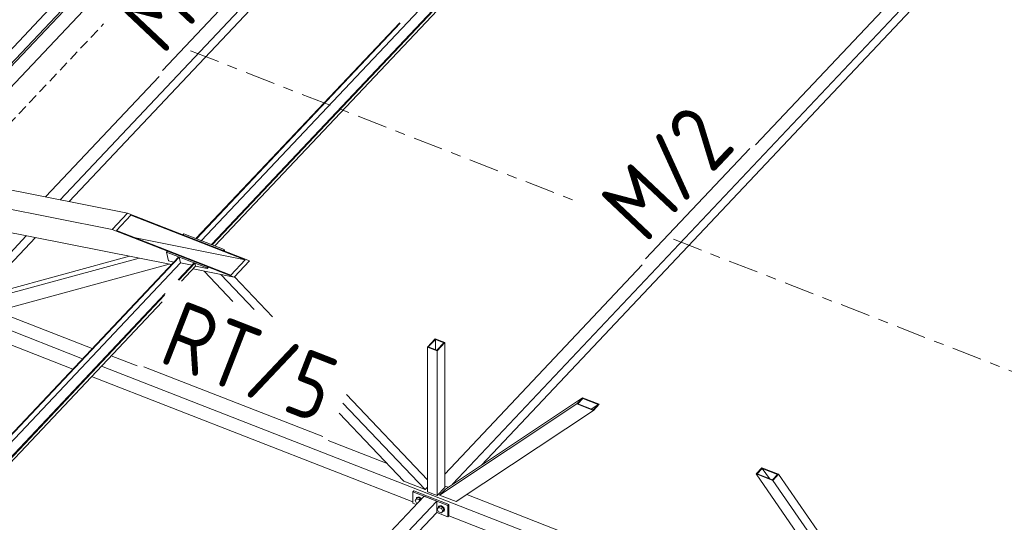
# Model space of a CAD drawing. Header units: millimetres. Extents: x -681 to 506, y -45 to 794.
# Tile 87 of 256: x -239 to -180, y 247 to 278. Entities that reach past the tile are written whole.
import ezdxf

# ---------------------------------------------------------------- set-up
doc = ezdxf.new("R2010")
doc.units = ezdxf.units.MM
doc.header["$LTSCALE"] = 0.6
for name, pattern in [('VERDECKT2', [1.5, 1, -0.5]), ('XKITLINE00', [0]), ('XKITLINE03', [6, 3, -1, 1, -1])]:
    doc.linetypes.add(name, pattern=pattern)
for name, color, linetype, lineweight in [('Bolt', 7, 'Continuous', 0), ('Part', 2, 'Continuous', 0), ('PartMark', 3, 'Continuous', 0), ('S-GRID', 1, 'Continuous', 0)]:
    doc.layers.add(name, color=color, linetype=linetype, lineweight=lineweight)
doc.styles.add('ISOCPEUR', font='ISOCPEUR.TTF')

msp = doc.modelspace()

# ---------------------------------------------------------------- linework, layer by layer
at = {"layer": 'Bolt', "color": 3, "linetype": 'XKITLINE00', "lineweight": 0}
for p, q in [((-215.621, 248.693), (-215.539, 248.788)), ((-215.539, 248.533), (-215.621, 248.693)), ((-215.561, 248.774), (-215.537, 248.843)), ((-215.558, 248.766), (-215.561, 248.774)), ((-215.467, 248.865), (-215.539, 248.788)), ((-215.539, 248.788), (-215.375, 248.724)), ((-215.537, 248.843), (-215.473, 248.876)), ((-215.537, 248.843), (-215.52, 248.861)), ((-215.455, 248.894), (-215.52, 248.861)), ((-215.473, 248.876), (-215.385, 248.862)), ((-215.303, 248.801), (-215.467, 248.865)), ((-215.368, 248.881), (-215.455, 248.894)), ((-215.385, 248.862), (-215.297, 248.807)), ((-215.303, 248.801), (-215.375, 248.724)), ((-215.375, 248.724), (-215.348, 248.672)), ((-215.28, 248.825), (-215.368, 248.881)), ((-215.276, 248.748), (-215.303, 248.801)), ((-215.297, 248.807), (-215.262, 248.762)), ((-215.245, 248.781), (-215.28, 248.825)), ((-215.495, 248.516), (-215.539, 248.533)), ((-214.292, 248.174), (-214.209, 248.27)), ((-214.209, 248.014), (-214.292, 248.174)), ((-214.231, 248.255), (-214.207, 248.324)), ((-214.229, 248.247), (-214.231, 248.255)), ((-214.137, 248.346), (-214.209, 248.27)), ((-214.209, 248.27), (-214.045, 248.206)), ((-214.207, 248.324), (-214.143, 248.357)), ((-214.207, 248.324), (-214.19, 248.343)), ((-214.126, 248.375), (-214.19, 248.343)), ((-214.143, 248.357), (-214.055, 248.344)), ((-213.973, 248.282), (-214.137, 248.346)), ((-214.038, 248.362), (-214.126, 248.375)), ((-214.055, 248.344), (-213.967, 248.288)), ((-213.973, 248.282), (-214.045, 248.206)), ((-214.045, 248.206), (-213.962, 248.046)), ((-213.95, 248.307), (-214.038, 248.362)), ((-213.89, 248.122), (-213.973, 248.282)), ((-213.89, 248.122), (-213.973, 248.026)), ((-213.967, 248.288), (-213.903, 248.206)), ((-213.89, 248.122), (-213.962, 248.046)), ((-213.885, 248.224), (-213.95, 248.307)), ((-213.903, 248.206), (-213.879, 248.118)), ((-213.879, 248.118), (-213.903, 248.048)), ((-213.903, 248.048), (-213.885, 248.066)), ((-213.862, 248.136), (-213.885, 248.224)), ((-213.885, 248.066), (-213.862, 248.136)), ((-214.045, 247.95), (-214.209, 248.014)), ((-213.962, 248.046), (-214.045, 247.95)), ((-213.973, 248.026), (-214.045, 247.95)), ((-213.967, 248.016), (-213.981, 248.018)), ((-213.903, 248.048), (-213.967, 248.016))]:
    msp.add_line(p, q, dxfattribs=at)
at = {"layer": 'Part', "color": 2, "linetype": 'XKITLINE00', "lineweight": 0}
for p, q in [((-248.413, 265.819), (-209.216, 307.339)), ((-248.383, 265.682), (-209.187, 307.202)), ((-244.449, 268.622), (-213.41, 301.501)), ((-197.411, 297.14), (-228.442, 264.269)), ((-227.832, 264.031), (-198.325, 295.288)), ((-227.793, 264.016), (-198.362, 295.192)), ((-198.513, 294.805), (-227.636, 263.955)), ((-236.912, 266.718), (-214.225, 290.749)), ((-236.371, 266.61), (-213.274, 291.076)), ((-249.1, 265.956), (-232.784, 283.239)), ((-195.197, 270.017), (-182.803, 283.145)), ((-213.372, 249.663), (-182.043, 282.849)), ((-211.645, 250.812), (-182.043, 282.168)), ((-228.764, 264.395), (-216.543, 277.34)), ((-228.725, 264.38), (-216.515, 277.314)), ((-237.787, 266.893), (-230.969, 274.114)), ((-244.358, 268.204), (-232.866, 265.911)), ((-245.689, 267.309), (-233.788, 264.934)), ((-246.794, 266.137), (-230.238, 262.833)), ((-233.788, 264.934), (-232.866, 265.911)), ((-232.666, 265.791), (-233.531, 264.875)), ((-232.866, 265.911), (-225.555, 263.059)), ((-225.813, 263.118), (-232.666, 265.791)), ((-233.788, 264.934), (-226.477, 262.082)), ((-233.531, 264.875), (-226.677, 262.202)), ((-229.491, 264.679), (-229.549, 264.617)), ((-229.549, 264.617), (-227.121, 263.671)), ((-229.549, 264.617), (-229.549, 264.617)), ((-229.491, 264.679), (-227.063, 263.732)), ((-242.543, 260.753), (-238.94, 264.57)), ((-241.779, 260.882), (-238.399, 264.462)), ((-232.392, 264.431), (-225.813, 263.118)), ((-228.764, 264.395), (-228.725, 264.38)), ((-227.832, 264.031), (-227.793, 264.016)), ((-230.471, 263.641), (-230.529, 263.579)), ((-230.529, 263.579), (-228.101, 262.633)), ((-230.529, 263.579), (-230.415, 263.057)), ((-230.471, 263.641), (-228.043, 262.694)), ((-227.121, 263.671), (-227.063, 263.732)), ((-227.121, 263.671), (-227.121, 263.67)), ((-227.088, 263.657), (-227.055, 263.692)), ((-227.063, 263.732), (-227.055, 263.692)), ((-229.69, 262.947), (-260.721, 230.076)), ((-243.023, 260.272), (-232.163, 263.217)), ((-242.677, 260.638), (-232.742, 263.333)), ((-242.022, 250.35), (-229.801, 263.296)), ((-241.994, 250.324), (-229.762, 263.281)), ((-241.743, 259.772), (-230.366, 262.858)), ((-230.415, 263.057), (-230.088, 262.991)), ((-229.831, 261.913), (-228.869, 262.932)), ((-229.801, 263.296), (-229.762, 263.281)), ((-229.792, 261.898), (-228.83, 262.917)), ((-229.762, 263.281), (-229.69, 262.947)), ((-229.69, 262.947), (-228.987, 262.807)), ((-228.869, 262.932), (-228.83, 262.917)), ((-228.83, 262.917), (-228.79, 262.732)), ((-226.677, 262.202), (-225.813, 263.118)), ((-226.477, 262.082), (-225.555, 263.059)), ((-249.942, 262.803), (-235.561, 257.194)), ((-228.79, 262.732), (-229.636, 261.837)), ((-228.94, 262.574), (-226.477, 262.082)), ((-228.79, 262.732), (-228.092, 262.593)), ((-226.551, 260.633), (-228.269, 262.44)), ((-228.101, 262.633), (-228.043, 262.694)), ((-228.101, 262.633), (-228.092, 262.593)), ((-228.092, 262.593), (-228.035, 262.654)), ((-225.271, 260.134), (-227.275, 262.241)), ((-213.841, 250.268), (-201.997, 262.814)), ((-224.167, 259.703), (-226.454, 262.108)), ((-260.11, 229.838), (-230.605, 261.093)), ((-260.072, 229.823), (-230.642, 260.997)), ((-230.793, 260.611), (-259.915, 229.762)), ((-240.732, 260.047), (-234.985, 257.805)), ((-242.572, 259.078), (-236.148, 256.572)), ((-214.411, 258.378), (-214.872, 257.89)), ((-214.826, 257.897), (-214.4, 258.349)), ((-214.411, 258.378), (-213.841, 258.156)), ((-214.4, 258.349), (-214.4, 257.73)), ((-213.887, 258.149), (-214.4, 258.349)), ((-214.313, 257.697), (-213.887, 258.149)), ((-213.841, 258.156), (-214.302, 257.667)), ((-213.841, 258.156), (-213.841, 249.474)), ((-214.872, 257.89), (-214.872, 249.208)), ((-214.872, 257.89), (-214.302, 257.667)), ((-214.826, 257.897), (-214.313, 257.697)), ((-214.302, 257.667), (-214.302, 248.986)), ((-233.857, 257.365), (-232.296, 256.756)), ((-234.433, 256.754), (-183.722, 236.974)), ((-235.021, 256.132), (-215.747, 248.615)), ((-214.872, 249.931), (-219.744, 255.054)), ((-205.575, 254.848), (-213.804, 249.376)), ((-205.575, 254.848), (-205.921, 254.482)), ((-205.555, 254.815), (-205.867, 254.486)), ((-204.578, 254.459), (-205.575, 254.848)), ((-204.633, 254.456), (-205.555, 254.815)), ((-215.008, 249.344), (-219.946, 254.536)), ((-205.921, 254.482), (-214.15, 249.01)), ((-204.924, 254.093), (-213.153, 248.621)), ((-205.921, 254.482), (-204.924, 254.093)), ((-205.867, 254.486), (-204.944, 254.126)), ((-205.061, 254.171), (-204.633, 254.456)), ((-204.944, 254.126), (-204.633, 254.456)), ((-204.924, 254.093), (-204.578, 254.459)), ((-216.288, 249.844), (-220.18, 253.936)), ((-220.826, 252.282), (-217.299, 250.906)), ((-194.817, 250.652), (-195.163, 250.285)), ((-195.108, 250.289), (-194.797, 250.619)), ((-194.817, 250.652), (-193.82, 250.263)), ((-194.797, 250.619), (-194.369, 250.001)), ((-193.874, 250.259), (-194.797, 250.619)), ((-216.288, 249.844), (-215.008, 249.344)), ((-214.915, 249.976), (-214.872, 249.96)), ((-195.163, 250.285), (-194.166, 249.897)), ((-195.163, 250.285), (-186.934, 238.394)), ((-195.108, 250.289), (-194.186, 249.93)), ((-194.186, 249.93), (-193.874, 250.259)), ((-193.82, 250.263), (-194.166, 249.897)), ((-194.166, 249.897), (-185.937, 238.005)), ((-185.9, 238.818), (-193.82, 250.263)), ((-215.69, 249.273), (-215.747, 249.212)), ((-213.6, 248.458), (-215.69, 249.273)), ((-215.008, 249.344), (-214.872, 249.489)), ((-213.841, 249.474), (-214.302, 248.986)), ((-213.804, 249.376), (-214.15, 249.01)), ((-213.841, 249.558), (-213.645, 249.481)), ((-245.651, 215.47), (-214.323, 248.656)), ((-227.476, 235.824), (-215.083, 248.953)), ((-215.747, 249.212), (-213.658, 248.397)), ((-215.747, 248.531), (-215.747, 249.212)), ((-214.323, 248.656), (-215.083, 248.953)), ((-214.302, 248.986), (-214.872, 249.208)), ((-214.323, 247.975), (-214.323, 248.656)), ((-214.15, 249.01), (-213.153, 248.621)), ((-212.519, 249.042), (-187.568, 239.31)), ((-215.747, 248.531), (-215.552, 248.455)), ((-213.6, 248.458), (-213.658, 248.397)), ((-213.658, 248.397), (-213.658, 247.716)), ((-213.6, 247.777), (-213.6, 248.458)), ((-243.924, 216.619), (-214.323, 247.975)), ((-214.323, 247.975), (-213.658, 247.716)), ((-213.658, 247.716), (-213.6, 247.777)), ((-213.6, 247.777), (-186.775, 237.314))]:
    msp.add_line(p, q, dxfattribs=at)
at = {"layer": 'Part', "color": 4, "linetype": 'VERDECKT2', "lineweight": 0}
msp.add_line((-243.095, 267.952), (-234.305, 277.263), dxfattribs=at)
at = {"layer": 'PartMark', "color": 1, "linetype": 'XKITLINE00', "lineweight": 0}
for p, q in [((-230.767, 274.474), (-224.516, 281.095)), ((-201.795, 263.173), (-195.544, 269.795)), ((-231.887, 256.704), (-221.162, 252.52))]:
    msp.add_line(p, q, dxfattribs=at)
at = {"layer": 'S-GRID', "color": 1, "linetype": 'XKITLINE03', "lineweight": 0}
for p, q in [((-229.099, 275.659), (-206.102, 266.689)), ((-200.127, 264.358), (-177.13, 255.388))]:
    msp.add_line(p, q, dxfattribs=at)

# ---------------------------------------------------------------- texts
at = {"layer": 'PartMark', "color": 1, "style": 'ISOCPEUR', "width": 0.85}
for s, rotation, p in [('M/2', 46.65022, (-230.792, 275.322)), ('M/2', 46.65022, (-201.82, 264.021)), ('RT/5', -21.3083, (-231.11, 257.045))]:
    msp.add_text(s, height=4, rotation=rotation, dxfattribs=at).set_placement(p)

doc.saveas('drawing.dxf')
